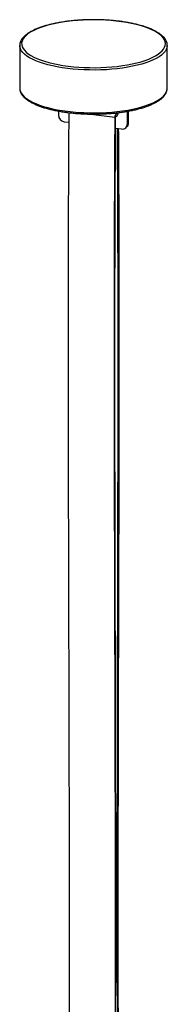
# Paper-space layout '_Dimétrica' of a CAD drawing. Header units: millimetres. Extents: x -752 to 578, y -88 to 1536.
# Tile 2 of 3: x -612 to -492, y 734 to 1536. Entities that reach past the tile are written whole.
import ezdxf

# ---------------------------------------------------------------- set-up
doc = ezdxf.new("R2010")
doc.units = ezdxf.units.MM

psp = doc.layouts.new('_Dimétrica')

# ---------------------------------------------------------------- linework, layer by layer
at = {"color": 7, "linetype": 'Continuous', "lineweight": 25}
for p, q in [((-611.84, 1515.22), (-611.84, 1515.33)), ((-611.84, 1515.22), (-611.84, 1480.33)), ((-491.84, 1515.22), (-491.85, 1514.99)), ((-491.84, 1480.33), (-491.84, 1515.22)), ((-580.44, 1461.81), (-580.44, 1458.42)), ((-532.75, 1460.23), (-533.47, 1460.32)), ((-524.31, 1451.35), (-524.31, 1461.61)), ((-523.25, 1452.28), (-523.25, 1461.81)), ((-575.76, 1453.11), (-572.02, 1452.64)), ((-534.56, 1456.45), (-558.48, 1459.47)), ((-524.31, 1451.35), (-523.25, 1452.28)), ((-533.89, 1447.84), (-528.99, 1447.22)), ((-525.68, 1448.19), (-524.62, 1449.12))]:
    psp.add_line(p, q, dxfattribs=at)
at = {"color": 8, "linetype": 'Continuous', "lineweight": 25}
psp.add_line((-534.79, 1460.19), (-533.14, 1459.98), dxfattribs=at)
at = {"color": 7, "linetype": 'Continuous', "lineweight": 25, "flags": 128}
for points in [[(-572.53, 1498.39), (-568.22, 1497.91), (-563.82, 1497.55), (-559.35, 1497.29), (-554.83, 1497.16), (-550.3, 1497.14), (-545.77, 1497.24), (-541.28, 1497.45), (-536.85, 1497.78), (-532.51, 1498.23), (-528.29, 1498.78), (-524.21, 1499.44), (-520.3, 1500.21), (-516.58, 1501.07), (-513.07, 1502.03), (-509.79, 1503.08), (-506.77, 1504.2), (-504.01, 1505.41), (-501.55, 1506.68), (-499.38, 1508.01), (-497.53, 1509.39), (-496.01, 1510.81), (-494.83, 1512.27), (-493.98, 1513.76), (-493.49, 1515.26), (-493.35, 1516.77), (-493.55, 1518.28), (-494.11, 1519.78), (-495.02, 1521.26), (-496.27, 1522.72), (-497.85, 1524.14), (-499.75, 1525.51), (-501.97, 1526.83), (-504.49, 1528.08), (-507.3, 1529.27), (-510.37, 1530.39), (-513.69, 1531.42), (-517.24, 1532.36), (-521, 1533.2), (-524.95, 1533.95), (-529.06, 1534.59), (-533.3, 1535.13), (-537.65, 1535.55), (-542.09, 1535.86), (-546.59, 1536.05), (-551.12, 1536.13), (-555.66, 1536.09), (-560.17, 1535.93), (-564.63, 1535.66), (-569.02, 1535.27), (-573.3, 1534.77), (-577.45, 1534.17), (-581.45, 1533.45), (-585.27, 1532.64), (-588.89, 1531.72), (-592.29, 1530.72), (-595.44, 1529.63), (-598.34, 1528.47), (-600.95, 1527.23), (-603.26, 1525.93), (-605.27, 1524.58), (-606.96, 1523.17), (-608.31, 1521.73), (-609.33, 1520.25), (-610, 1518.76), (-610.32, 1517.25), (-610.28, 1515.74), (-609.9, 1514.23), (-609.17, 1512.74), (-608.09, 1511.27), (-606.67, 1509.83), (-604.93, 1508.44), (-602.86, 1507.09), (-600.49, 1505.8), (-597.83, 1504.58), (-594.89, 1503.43), (-591.69, 1502.35), (-588.25, 1501.37), (-584.59, 1500.47), (-580.73, 1499.68), (-576.71, 1498.98), (-572.53, 1498.39)], [(-533.14, 1459.98), (-532.92, 1460.13), (-532.8, 1460.18)], [(-533.84, 1457.06), (-533.69, 1457.53), (-533.65, 1457.64)]]:
    psp.add_lwpolyline(points, dxfattribs=at)
at = {"color": 8, "linetype": 'Continuous', "lineweight": 25, "flags": 128}
for points in [[(-573.06, 1496.51), (-577.29, 1497.11), (-581.38, 1497.81), (-585.29, 1498.61), (-589, 1499.52), (-592.5, 1500.51), (-595.76, 1501.59), (-598.76, 1502.75), (-601.49, 1503.98), (-603.92, 1505.28), (-606.05, 1506.64), (-607.86, 1508.05), (-609.34, 1509.5), (-610.48, 1510.98), (-611.28, 1512.49), (-611.74, 1514.02), (-611.84, 1515.22)], [(-491.85, 1514.99), (-491.85, 1514.89), (-492.1, 1513.36), (-492.71, 1511.84), (-493.66, 1510.34), (-494.95, 1508.87), (-496.57, 1507.44), (-498.52, 1506.05), (-500.79, 1504.72), (-503.35, 1503.44), (-506.19, 1502.24), (-509.31, 1501.11), (-512.67, 1500.07), (-516.27, 1499.11), (-520.07, 1498.25), (-524.06, 1497.49), (-528.21, 1496.84), (-532.5, 1496.29), (-536.91, 1495.85), (-541.4, 1495.52), (-545.95, 1495.32), (-550.54, 1495.22), (-555.14, 1495.25), (-559.71, 1495.39), (-564.24, 1495.65), (-568.7, 1496.02), (-573.06, 1496.51)], [(-611.84, 1480.33), (-611.74, 1479.13), (-611.28, 1477.61), (-610.48, 1476.1), (-609.34, 1474.62), (-607.86, 1473.17), (-606.05, 1471.76), (-603.92, 1470.4), (-601.49, 1469.1), (-598.76, 1467.87), (-595.76, 1466.71), (-592.5, 1465.63), (-589, 1464.63), (-585.29, 1463.73), (-581.38, 1462.93), (-577.29, 1462.22), (-573.06, 1461.63)], [(-573.06, 1461.63), (-568.7, 1461.14), (-564.24, 1460.77), (-559.71, 1460.51), (-555.14, 1460.36), (-550.54, 1460.34), (-545.95, 1460.43), (-541.4, 1460.64), (-536.91, 1460.96), (-532.5, 1461.4), (-528.21, 1461.95), (-524.06, 1462.61), (-520.07, 1463.37), (-516.27, 1464.23), (-512.67, 1465.19), (-509.31, 1466.23), (-506.19, 1467.36), (-503.35, 1468.56), (-500.79, 1469.83), (-498.52, 1471.16), (-496.57, 1472.55), (-494.95, 1473.99), (-493.66, 1475.46), (-492.71, 1476.95), (-492.1, 1478.47), (-491.85, 1480), (-491.84, 1480.33)]]:
    psp.add_lwpolyline(points, dxfattribs=at)
at = {"color": 7, "linetype": 'Continuous', "lineweight": 25}
for centre, radius, start, end in [((-527.99, 1455.85), 6.6, 141.27172, 174.77053), ((-574.98, 1458.52), 5.46, 181.05871, 261.76054), ((-527.42, 1452.21), 4.17, 312.15804, 0.97766), ((-528.38, 1451.25), 4.07, 261.39863, 1.42061)]:
    psp.add_arc(centre, radius, start, end, dxfattribs=at)
at = {"color": 8, "linetype": 'Continuous', "lineweight": 25}
psp.add_arc((-536.56, 1461.45), 5.2, 301.53115, 349.48195, dxfattribs=at)
at = {"color": 7, "linetype": 'Continuous', "lineweight": 25}
for points, knots in [([(-491.89, 1514.94), (-491.87, 1515.11), (-491.8, 1515.82), (-492.02, 1517.05), (-492.52, 1518.61), (-493.34, 1520.13), (-494.46, 1521.63), (-495.9, 1523.09), (-497.65, 1524.51), (-499.69, 1525.87), (-502.02, 1527.17), (-504.6, 1528.39), (-507.42, 1529.54), (-510.47, 1530.61), (-513.74, 1531.6), (-517.2, 1532.5), (-520.83, 1533.31), (-524.63, 1534.02), (-528.57, 1534.64), (-532.63, 1535.17), (-536.79, 1535.59), (-541.02, 1535.9), (-545.31, 1536.12), (-549.64, 1536.22), (-553.98, 1536.22), (-558.3, 1536.12), (-562.6, 1535.91), (-566.83, 1535.59), (-570.99, 1535.17), (-575.05, 1534.65), (-578.98, 1534.04), (-582.78, 1533.32), (-586.42, 1532.51), (-589.87, 1531.62), (-593.13, 1530.64), (-596.18, 1529.57), (-599, 1528.43), (-601.58, 1527.21), (-603.91, 1525.92), (-605.97, 1524.56), (-607.75, 1523.12), (-609.24, 1521.62), (-610.41, 1520.05), (-611.24, 1518.44), (-611.74, 1516.86), (-611.8, 1515.83), (-611.83, 1515.35)], [0, 0, 0, 0, 0.006992, 0.028349, 0.049728, 0.071501, 0.093909, 0.116934, 0.140372, 0.163996, 0.187639, 0.211228, 0.234749, 0.258206, 0.281608, 0.304964, 0.328282, 0.351571, 0.374837, 0.398084, 0.421318, 0.44454, 0.467755, 0.490966, 0.514174, 0.537382, 0.560592, 0.583806, 0.607027, 0.630258, 0.653501, 0.676761, 0.700043, 0.723351, 0.746693, 0.770076, 0.793511, 0.817008, 0.840577, 0.864225, 0.88794, 0.911655, 0.935196, 0.958305, 0.980744, 1, 1, 1, 1]), ([(-611.81, 1480.64), (-611.82, 1480.52), (-611.9, 1479.87), (-611.71, 1478.69), (-611.25, 1477.12), (-610.46, 1475.6), (-609.37, 1474.1), (-607.97, 1472.63), (-606.26, 1471.21), (-604.25, 1469.84), (-601.96, 1468.53), (-599.41, 1467.3), (-596.61, 1466.14), (-593.58, 1465.06), (-590.34, 1464.07), (-586.9, 1463.16), (-583.29, 1462.34), (-579.51, 1461.61), (-575.97, 1461.04), (-573.67, 1460.73), (-572.71, 1460.61)], [0, 0, 0, 0, 0.012656, 0.0676, 0.122506, 0.178315, 0.235718, 0.294742, 0.354903, 0.415601, 0.476388, 0.537046, 0.597531, 0.657849, 0.718022, 0.778073, 0.838028, 0.897904, 0.957718, 1, 1, 1, 1]), ([(-572.71, 1460.61), (-572, 1460.52), (-569.93, 1460.27), (-566.41, 1459.93), (-562.17, 1459.62), (-557.87, 1459.42), (-553.54, 1459.33), (-549.21, 1459.34), (-544.88, 1459.45), (-540.6, 1459.68), (-536.37, 1460), (-532.22, 1460.44), (-528.18, 1460.97), (-524.26, 1461.6), (-520.48, 1462.32), (-516.86, 1463.14), (-513.43, 1464.04), (-510.19, 1465.04), (-507.17, 1466.11), (-504.37, 1467.26), (-501.82, 1468.49), (-499.52, 1469.79), (-497.5, 1471.16), (-495.75, 1472.61), (-494.3, 1474.12), (-493.16, 1475.69), (-492.37, 1477.31), (-491.92, 1478.84), (-491.88, 1479.83), (-491.87, 1480.27)], [0, 0, 0, 0, 0.019953, 0.057891, 0.09582, 0.133737, 0.171646, 0.209553, 0.24746, 0.28537, 0.323288, 0.361217, 0.399162, 0.43713, 0.475125, 0.513156, 0.551232, 0.589364, 0.627566, 0.665854, 0.704245, 0.742757, 0.781396, 0.820141, 0.858858, 0.897251, 0.934885, 0.971396, 1, 1, 1, 1]), ([(-571.98, 1460.52), (-572.14, 1431.78), (-572.46, 1373.83), (-572.56, 1286.72), (-572.5, 1198.74), (-572.29, 1110.01), (-572.06, 1026.89), (-571.86, 949.4), (-571.72, 877.62), (-571.68, 805.09), (-571.7, 751.73), (-571.79, 722.49), (-571.81, 717.73)], [0, 0, 0, 0, 0.115496, 0.232875, 0.351353, 0.471006, 0.591909, 0.687829, 0.784602, 0.882265, 0.980855, 1, 1, 1, 1]), ([(-532.69, 1460.41), (-532.72, 1460.29), (-532.84, 1459.97), (-533.06, 1459.73), (-533.2, 1459.58)], [0, 0, 0, 0, 0.351881, 1, 1, 1, 1]), ([(-534.56, 1456.45), (-534.72, 1427.5), (-535.04, 1369.33), (-535.15, 1282.01), (-535.08, 1194.03), (-534.88, 1105.29), (-534.64, 1022.17), (-534.44, 944.69), (-534.3, 872.91), (-534.26, 800.37), (-534.28, 747.01), (-534.38, 717.77), (-534.39, 713.02)], [0, 0, 0, 0, 0.1162633, 0.2335408, 0.3519153, 0.4714644, 0.5922628, 0.6880999, 0.7847893, 0.8823675, 0.980872, 1, 1, 1, 1]), ([(-533.9, 712.96), (-533.85, 730.53), (-533.73, 777.49), (-533.75, 853.95), (-533.87, 942.14), (-534.08, 1029.97), (-534.28, 1116.91), (-534.43, 1203), (-534.45, 1288.31), (-534.32, 1372.85), (-534, 1429.09), (-533.84, 1457.06)], [0, 0, 0, 0, 0.070683, 0.188904, 0.308375, 0.426664, 0.543759, 0.659649, 0.774323, 0.887775, 1, 1, 1, 1]), ([(-532.37, 712.68), (-532.42, 730.71), (-532.54, 777.99), (-532.52, 855.04), (-532.4, 943.44), (-532.2, 1031.63), (-531.99, 1118.93), (-531.84, 1205.29), (-531.82, 1290.63), (-531.95, 1371.37), (-532.24, 1423.51), (-532.38, 1447.65)], [0, 0, 0, 0, 0.073769, 0.19345, 0.314398, 0.434148, 0.552691, 0.670013, 0.786104, 0.900958, 1, 1, 1, 1]), ([(-531.66, 1447.56), (-531.52, 1422.68), (-531.22, 1368.88), (-531.13, 1285.56), (-531.19, 1197.46), (-531.4, 1108.36), (-531.63, 1024.83), (-531.83, 946.99), (-531.97, 874.96), (-532.01, 802.36), (-531.99, 748.13), (-531.89, 718.15), (-531.87, 712.52)], [0, 0, 0, 0, 0.102059, 0.220731, 0.340512, 0.461482, 0.583716, 0.680692, 0.778531, 0.877269, 0.976944, 1, 1, 1, 1])]:
    psp.add_open_spline(points, degree=3, knots=knots, dxfattribs=at)

doc.saveas('drawing.dxf')
